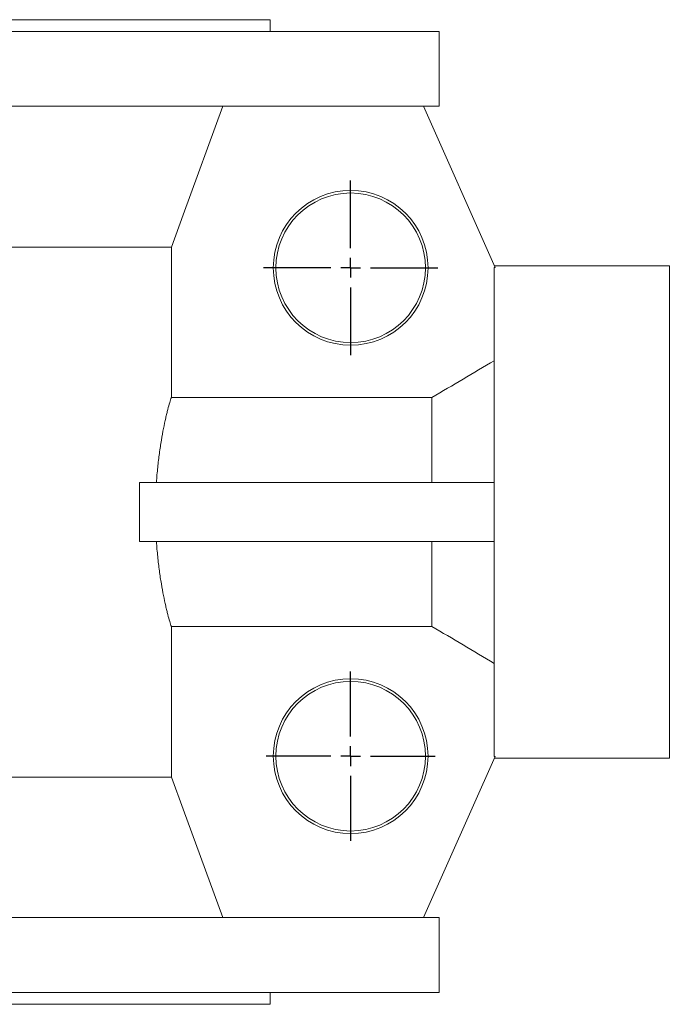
# Model space of a CAD drawing. Header units: millimetres. Extents: x -66 to 969, y -186 to 682.
# Tile 3 of 5: x 430 to 595, y -115 to 135. Entities that reach past the tile are written whole.
import ezdxf

# ---------------------------------------------------------------- set-up
doc = ezdxf.new("R2010")
doc.units = ezdxf.units.MM
doc.layers.add('FORMAT', color=7, linetype='Continuous')

# ---------------------------------------------------------------- blocks, each defined once
blk = doc.blocks.new('SW_CENTERMARKSYMBOL_6')
at = {"layer": 'FORMAT', "color": 0}
for p, q in [((0, 5), (0, 21.5)), ((0, 0), (0, 2.5)), ((-5, 0), (-21.5, 0)), ((0, 0), (-2.5, 0)), ((0, 0), (0, -2.5)), ((0, 0), (2.5, 0)), ((5, 0), (21.5, 0)), ((0, -5), (0, -21.5))]:
    blk.add_line(p, q, dxfattribs=at)
blk = doc.blocks.new('SW_CENTERMARKSYMBOL_7')
at = {"layer": 'FORMAT', "color": 0}
for p, q in [((0, 5), (0, 22.16)), ((0, 0), (0, 2.5)), ((-5, 0), (-22.16, 0)), ((0, 0), (-2.5, 0)), ((0, 0), (0, -2.5)), ((0, 0), (2.5, 0)), ((5, 0), (22.16, 0)), ((0, -5), (0, -22.16))]:
    blk.add_line(p, q, dxfattribs=at)

msp = doc.modelspace()

# ---------------------------------------------------------------- linework, layer by layer
at = {"color": 7, "linetype": 'Continuous', "lineweight": 15}
for p, q in [((333.67, 134.95), (493.17, 134.95)), ((493.17, 131.95), (493.17, 134.95)), ((418.67, 131.95), (536.17, 131.95)), ((536.17, 112.95), (536.17, 131.95)), ((418.67, 112.95), (536.17, 112.95)), ((532.17, 112.95), (550.37, 71.99)), ((199.25, 77.23), (468.09, 77.23)), ((468.09, 38.99), (468.09, 77.23)), ((594.67, 72.45), (550.17, 72.45)), ((550.17, 71.99), (550.17, -52.1)), ((550.17, 71.99), (550.37, 71.99)), ((594.67, 72.45), (594.67, 9.95)), ((468.09, 38.99), (534.32, 38.99)), ((534.32, 17.45), (534.32, 38.99)), ((460.03, 2.45), (460.03, 17.45)), ((550.17, 17.45), (460.03, 17.45)), ((594.67, 9.95), (594.67, -52.55)), ((550.17, 2.45), (460.03, 2.45)), ((534.32, -19.1), (534.32, 2.45)), ((468.09, -57.34), (468.09, -19.1)), ((534.32, -19.1), (468.09, -19.1)), ((532.17, -93.05), (550.37, -52.1)), ((550.37, -52.1), (550.17, -52.1)), ((550.17, -52.55), (594.67, -52.55)), ((199.25, -57.34), (468.09, -57.34)), ((418.67, -93.05), (536.17, -93.05)), ((536.17, -112.05), (536.17, -93.05)), ((418.67, -112.05), (536.17, -112.05)), ((493.17, -115.05), (493.17, -112.05)), ((333.67, -115.05), (493.17, -115.05))]:
    msp.add_line(p, q, dxfattribs=at)
at = {"color": 7, "linetype": 'Continuous', "lineweight": 15, "flags": 128}
for points in [[(468.09, 77.23), (471.08, 85.41), (481.14, 112.95)], [(481.14, -93.05), (471.08, -65.52), (468.09, -57.34)]]:
    msp.add_lwpolyline(points, dxfattribs=at)
at = {"color": 7, "linetype": 'Continuous', "lineweight": 15}
for centre, radius in [((513.67, 71.95), 19.66), ((513.67, 71.95), 19), ((513.67, -52.05), 19.66), ((513.67, -52.05), 19)]:
    msp.add_circle(centre, radius, dxfattribs=at)
for points in [[(534.32, 38.99), (539.59, 42.14), (544.87, 45.26), (550.17, 48.37)], [(550.17, -28.48), (544.87, -25.37), (539.59, -22.24), (534.32, -19.1)]]:
    msp.add_open_spline(points, degree=3, dxfattribs=at)
for points, knots in [([(468.09, 38.99), (468.03, 38.83), (467.96, 38.64), (467.82, 38.21), (467.75, 37.98), (467.53, 37.23), (467.36, 36.65), (467.11, 35.66), (467.02, 35.31), (466.84, 34.58), (466.75, 34.19), (466.47, 32.97), (466.28, 32.1), (465.91, 30.23), (465.73, 29.23), (465.46, 27.64), (465.38, 27.1), (465.21, 25.98), (465.13, 25.41), (464.89, 23.68), (464.75, 22.49), (464.56, 20.64), (464.5, 20.02), (464.39, 18.75), (464.35, 18.1), (464.3, 17.45)], [0, 0, 0, 0, 0.0625, 0.0625, 0.125, 0.125, 0.25, 0.25, 0.3125, 0.3125, 0.375, 0.375, 0.5, 0.5, 0.625, 0.625, 0.6875, 0.6875, 0.75, 0.75, 0.875, 0.875, 0.9375, 0.9375, 1, 1, 1, 1]), ([(464.3, 2.45), (464.35, 1.8), (464.39, 1.16), (464.5, -0.12), (464.56, -0.76), (464.75, -2.61), (464.89, -3.81), (465.21, -6.11), (465.37, -7.22), (465.73, -9.35), (465.91, -10.35), (466.28, -12.22), (466.47, -13.09), (466.75, -14.3), (466.84, -14.69), (467.02, -15.43), (467.11, -15.78), (467.37, -16.77), (467.53, -17.35), (467.83, -18.35), (467.96, -18.76), (468.09, -19.1)], [0, 0, 0, 0, 0.0625, 0.0625, 0.125, 0.125, 0.25, 0.25, 0.375, 0.375, 0.5, 0.5, 0.625, 0.625, 0.6875, 0.6875, 0.75, 0.75, 0.875, 0.875, 1, 1, 1, 1])]:
    msp.add_open_spline(points, degree=3, knots=knots, dxfattribs=at)

# ---------------------------------------------------------------- block references
at = {"layer": 'FORMAT', "color": 7}
for name, p in [('SW_CENTERMARKSYMBOL_7', (513.67, 71.95)), ('SW_CENTERMARKSYMBOL_6', (513.67, -52.05))]:
    msp.add_blockref(name, p, dxfattribs=at)

doc.saveas('drawing.dxf')
